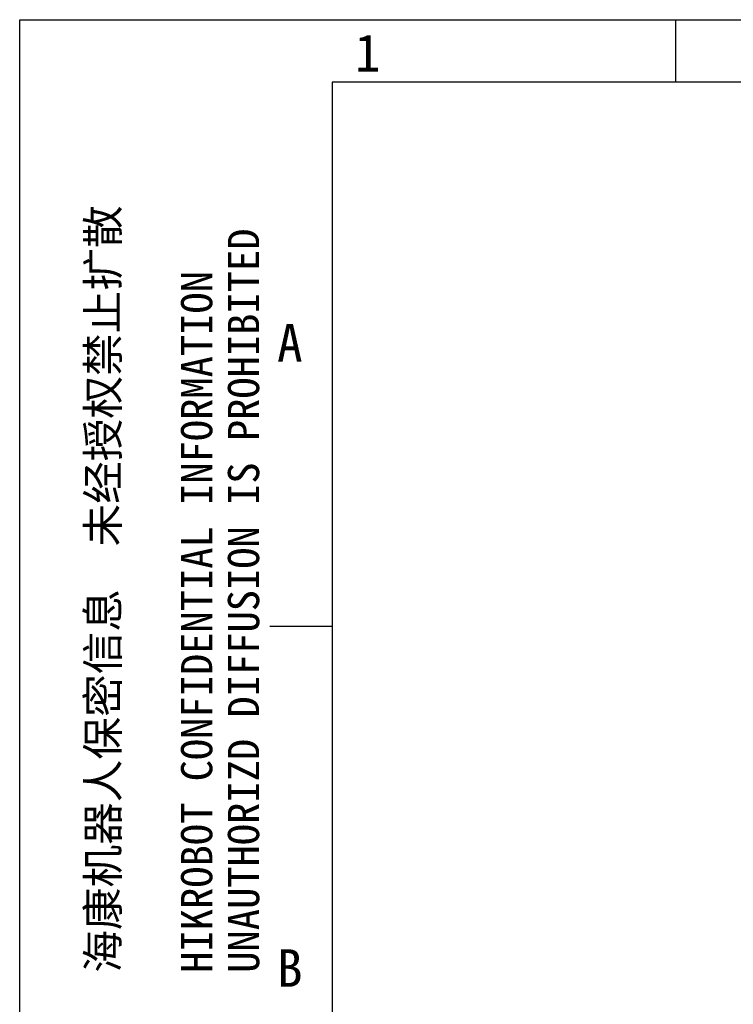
# Model space of a CAD drawing. Header units: millimetres. Extents: x 0 to 420, y 0 to 297.
# Tile 12 of 37: x 0 to 57, y 218 to 297. Entities that reach past the tile are written whole.
import ezdxf

# ---------------------------------------------------------------- set-up
doc = ezdxf.new("R2010")
doc.units = ezdxf.units.MM
doc.header["$LTSCALE"] = 23.1
doc.layers.get('0').update_dxf_attribs({"linetype": 'CONTINUOUS'})
doc.styles.get("Standard").update_dxf_attribs({"font": 'simfang.ttf'})
doc.styles.add('TEXTSTYLE_3', font='simfang.ttf')

msp = doc.modelspace()

# ---------------------------------------------------------------- linework, layer by layer
at = {"color": 7}
for p, q in [((0, 0), (0, 297)), ((0, 297), (420, 297)), ((52.499, 291.996), (52.499, 296.996)), ((25, 292), (25, 5)), ((415, 292), (25, 292)), ((20, 248.497), (25, 248.497))]:
    msp.add_line(p, q, dxfattribs=at)

# ---------------------------------------------------------------- texts
at = {"color": 3, "style": 'TEXTSTYLE_3'}
for s, p in [('1', (26.818, 292.843)), ('A', (20.589, 269.652)), ('B', (20.589, 219.652))]:
    msp.add_text(s, height=3, dxfattribs=at).set_placement(p)
at = {"color": 3}
for s, p in [('UNAUTHORIZD DIFFUSION IS PROHIBITED', (19.157, 220.775)), ('HIKROBOT CONFIDENTIAL INFORMATION    ', (15.407, 220.775)), ('海康机器人保密信息  未经授权禁止扩散', (7.907, 220.775))]:
    msp.add_text(s, height=2.5, rotation=90, dxfattribs=at).set_placement(p)

doc.saveas('drawing.dxf')
